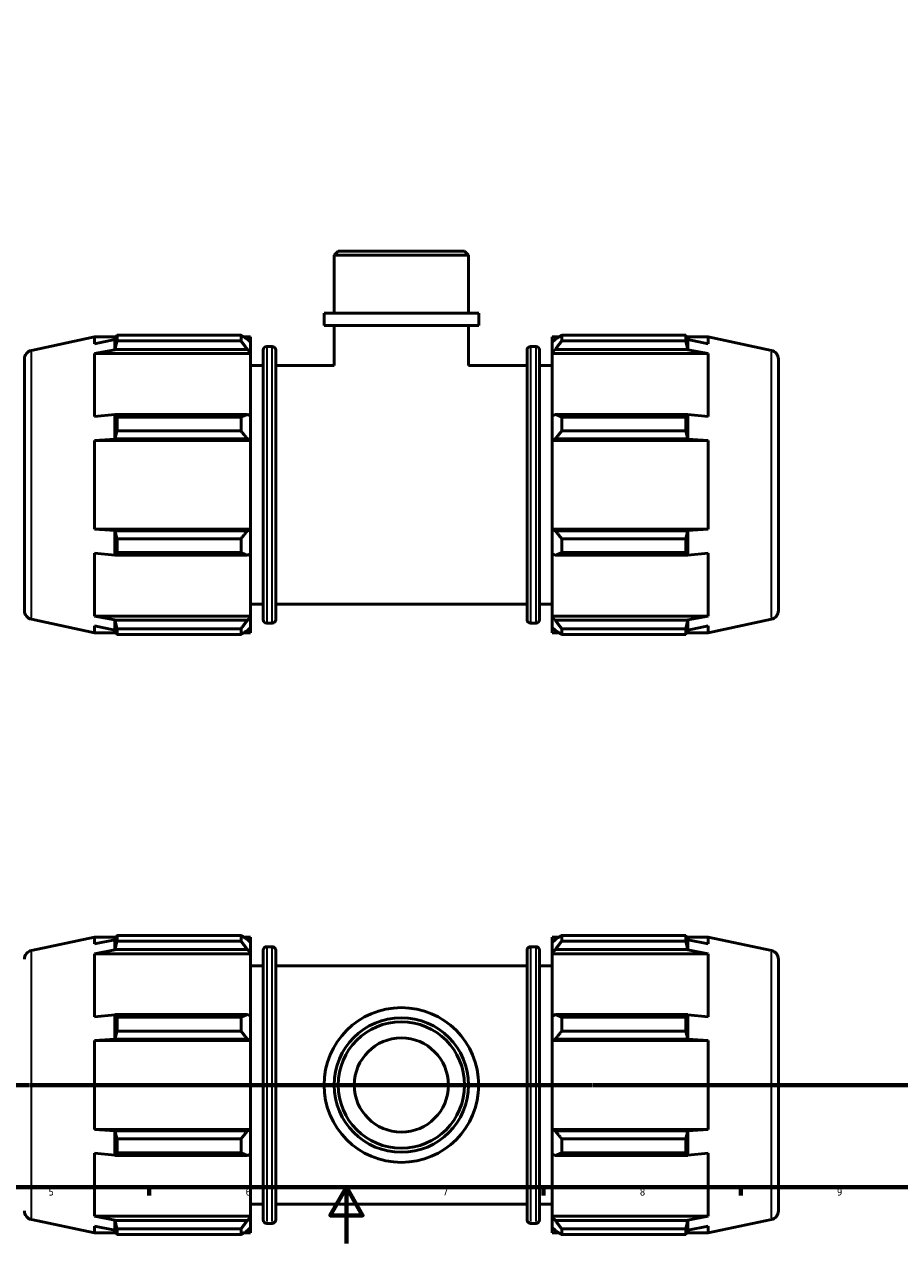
# Model space of a CAD drawing. Header units: millimetres. Extents: x 0 to 931, y 0 to 866.
# Tile 2 of 6: x 306 to 617, y 0 to 433. Entities that reach past the tile are written whole.
import ezdxf

# ---------------------------------------------------------------- set-up
doc = ezdxf.new("R2010")
doc.units = ezdxf.units.MM
doc.linetypes.add('CHAIN', pattern=[0.7087, 0.4724, -0.0591, 0.1181, -0.0591])
for name, color, linetype, lineweight in [('Border (ISO)', 7, 'Continuous', 70), ('Section Line (ISO)', 7, 'CHAIN', 70), ('Visible (ISO)', 7, 'Continuous', 50), ('Visible Narrow (ISO)', 7, 'Continuous', 35)]:
    doc.layers.add(name, color=color, linetype=linetype, lineweight=lineweight)
doc.styles.add('Label Text (ISO)', font='tahoma.ttf')
doc.styles.add('Note Text (ISO)', font='tahoma.ttf')

# ---------------------------------------------------------------- blocks, each defined once
blk = doc.blocks.new('Borders Default Border')
at = {"layer": 'Border (ISO)'}
for p, q in [((350.42, 20), (350.42, 17.1)), ((490.58, 20), (490.58, 17.1)), ((560.67, 20), (560.67, 17.1))]:
    blk.add_line(p, q, dxfattribs=at)
at = {"layer": 'Border (ISO)', "flags": 128}
for points in [[(20, 20), (20, 574), (821, 574), (821, 20), (20, 20)], [(420.5, 0), (420.5, 20), (414.73, 10), (426.27, 10), (420.5, 20)]]:
    blk.add_lwpolyline(points, dxfattribs=at)
at = {"layer": 'Border (ISO)', "color": 232, "true_color": 0xca0064, "char_height": 2.5, "attachment_point": 7, "style": 'Note Text (ISO)'}
for s, insert in [('5', (314.64, 17.05)), ('6', (384.66, 17.05)), ('7', (454.77, 17.1)), ('8', (524.81, 17.04)), ('9', (594.88, 17.05))]:
    blk.add_mtext(s, dxfattribs=dict(at, insert=insert))
blk = doc.blocks.new('2dTransSection0')
at = {"layer": 'Section Line (ISO)', "linetype": 'CHAIN'}
blk.add_line((180.86, 56.35), (765.34, 56.35), dxfattribs=at)
at = {"layer": 'Section Line (ISO)', "linetype": 'Continuous', "lineweight": 140}
for p, q in [((180.86, 56.35), (191.65, 56.35)), ((754.55, 56.35), (765.34, 56.35))]:
    blk.add_line(p, q, dxfattribs=at)
at = {"layer": 'Section Line (ISO)', "linetype": 'Continuous'}
for p, q in [((186.25, 56.35), (185.75, 53.85)), ((186.25, 53.85), (186.25, 56.35)), ((186.75, 53.85), (186.25, 56.35)), ((759.95, 56.35), (759.45, 53.85)), ((759.95, 53.85), (759.95, 56.35)), ((760.45, 53.85), (759.95, 56.35)), ((185.75, 53.85), (186.75, 53.85)), ((186.25, 48.99), (186.25, 53.85)), ((759.45, 53.85), (760.45, 53.85)), ((759.95, 48.99), (759.95, 53.85))]:
    blk.add_line(p, q, dxfattribs=at)
at = {"layer": 'Section Line (ISO)', "linetype": 'Continuous', "flags": 128}
for points in [[(186.75, 53.85), (186.25, 56.35), (185.75, 53.85), (186.75, 53.85)], [(760.45, 53.85), (759.95, 56.35), (759.45, 53.85), (760.45, 53.85)]]:
    blk.add_lwpolyline(points, dxfattribs=at)
at = {"layer": 'Section Line (ISO)'}
for points in [[(186.75, 53.85), (186.25, 56.35), (185.75, 53.85), (186.75, 53.85)], [(760.45, 53.85), (759.95, 56.35), (759.45, 53.85), (760.45, 53.85)]]:
    blk.add_solid(points, dxfattribs=at)
at = {"layer": 'Section Line (ISO)', "char_height": 3.5, "attachment_point": 7, "style": 'Label Text (ISO)'}
for insert in [(185.19, 44.35), (758.88, 44.35)]:
    blk.add_mtext('B', dxfattribs=dict(at, insert=insert))

msp = doc.modelspace()

# ---------------------------------------------------------------- linework, layer by layer
at = {"layer": 'Visible (ISO)'}
for p, q in [((417.564, 352.598), (416.13, 351.164)), ((463.933, 351.164), (416.13, 351.164)), ((416.13, 330.598), (416.13, 351.164)), ((417.564, 352.598), (462.499, 352.598)), ((462.499, 352.598), (463.933, 351.164)), ((463.933, 330.598), (463.933, 351.164)), ((467.518, 330.598), (412.544, 330.598)), ((412.544, 326.198), (412.544, 330.598)), ((467.518, 326.198), (467.518, 330.598)), ((467.518, 326.198), (412.544, 326.198)), ((416.13, 311.973), (416.13, 326.198)), ((463.933, 311.973), (463.933, 326.198)), ((308.526, 317.379), (330.942, 322.143)), ((330.942, 322.143), (330.942, 319.711)), ((330.942, 322.143), (338.656, 322.143)), ((338.191, 321.181), (330.942, 319.711)), ((338.241, 321.328), (338.191, 321.181)), ((338.191, 317.573), (338.191, 321.181)), ((338.976, 322.761), (383.041, 322.761)), ((338.976, 320.718), (338.976, 322.761)), ((383.041, 320.718), (338.976, 320.718)), ((383.041, 320.718), (383.041, 322.761)), ((384.026, 322.143), (386.431, 322.143)), ((386.431, 320.25), (385.301, 321.328)), ((386.431, 320.25), (386.431, 322.143)), ((493.631, 322.143), (493.631, 320.25)), ((493.631, 322.143), (496.037, 322.143)), ((494.761, 321.328), (493.631, 320.25)), ((497.021, 322.761), (497.021, 320.718)), ((497.021, 322.761), (541.087, 322.761)), ((541.087, 320.718), (497.021, 320.718)), ((541.087, 320.718), (541.087, 322.761)), ((541.407, 322.143), (549.12, 322.143)), ((541.871, 321.181), (541.821, 321.328)), ((541.871, 317.573), (541.871, 321.181)), ((549.12, 319.711), (541.871, 321.181)), ((571.536, 317.379), (549.12, 322.143)), ((549.12, 319.711), (549.12, 322.143)), ((330.942, 316.206), (338.191, 317.573)), ((338.191, 317.573), (338.241, 317.71)), ((338.241, 317.71), (385.301, 317.71)), ((385.301, 317.71), (386.431, 316.707)), ((386.431, 320.25), (386.431, 316.707)), ((386.431, 316.707), (386.431, 316.206)), ((390.898, 221.703), (390.898, 317.493)), ((392.158, 318.753), (394.105, 318.753)), ((395.365, 317.493), (395.365, 221.703)), ((484.698, 221.703), (484.698, 317.493)), ((485.958, 318.753), (487.905, 318.753)), ((489.165, 317.493), (489.165, 221.703)), ((493.631, 316.707), (493.631, 320.25)), ((493.631, 316.707), (494.761, 317.71)), ((493.631, 316.206), (493.631, 316.707)), ((494.761, 317.71), (541.821, 317.71)), ((541.821, 317.71), (541.871, 317.573)), ((541.871, 317.573), (549.12, 316.206)), ((306.031, 314.297), (306.031, 224.899)), ((330.942, 316.206), (330.942, 293.861)), ((386.431, 316.206), (330.942, 316.206)), ((386.431, 294.122), (386.431, 316.206)), ((386.431, 311.973), (390.898, 311.973)), ((395.365, 311.973), (416.13, 311.973)), ((463.933, 311.973), (484.698, 311.973)), ((489.165, 311.973), (493.631, 311.973)), ((493.631, 316.206), (493.631, 294.122)), ((493.631, 316.206), (549.12, 316.206)), ((549.12, 293.861), (549.12, 316.206)), ((574.031, 314.297), (574.031, 224.899)), ((338.241, 294.643), (338.191, 294.572)), ((385.301, 294.643), (338.241, 294.643)), ((386.431, 294.122), (385.301, 294.643)), ((494.761, 294.643), (493.631, 294.122)), ((541.821, 294.643), (494.761, 294.643)), ((541.871, 294.572), (541.821, 294.643)), ((338.191, 294.572), (330.942, 293.861)), ((338.191, 285.862), (338.191, 294.572)), ((338.976, 293.662), (383.041, 293.662)), ((338.976, 288.729), (338.976, 293.662)), ((383.041, 288.729), (383.041, 293.662)), ((386.431, 294.122), (386.431, 285.569)), ((493.631, 285.569), (493.631, 294.122)), ((497.021, 293.662), (497.021, 288.729)), ((497.021, 293.662), (541.087, 293.662)), ((541.087, 288.729), (541.087, 293.662)), ((541.871, 285.862), (541.871, 294.572)), ((549.12, 293.861), (541.871, 294.572)), ((383.041, 288.729), (338.976, 288.729)), ((541.087, 288.729), (497.021, 288.729)), ((330.942, 285.399), (338.191, 285.862)), ((386.431, 285.399), (330.942, 285.399)), ((330.942, 285.399), (330.942, 253.798)), ((338.191, 285.862), (338.241, 285.908)), ((338.241, 285.908), (385.301, 285.908)), ((385.301, 285.908), (386.431, 285.569)), ((386.431, 285.569), (386.431, 285.399)), ((386.431, 253.798), (386.431, 285.399)), ((493.631, 285.569), (494.761, 285.908)), ((493.631, 285.399), (493.631, 285.569)), ((493.631, 285.399), (493.631, 253.798)), ((493.631, 285.399), (549.12, 285.399)), ((494.761, 285.908), (541.821, 285.908)), ((541.821, 285.908), (541.871, 285.862)), ((541.871, 285.862), (549.12, 285.399)), ((549.12, 253.798), (549.12, 285.399)), ((386.431, 253.798), (330.942, 253.798)), ((338.191, 253.334), (330.942, 253.798)), ((338.241, 253.288), (338.191, 253.334)), ((338.191, 244.624), (338.191, 253.334)), ((385.301, 253.288), (338.241, 253.288)), ((386.431, 253.628), (385.301, 253.288)), ((386.431, 253.798), (386.431, 253.628)), ((386.431, 253.628), (386.431, 245.075)), ((493.631, 253.628), (493.631, 253.798)), ((493.631, 253.798), (549.12, 253.798)), ((494.761, 253.288), (493.631, 253.628)), ((493.631, 245.075), (493.631, 253.628)), ((541.821, 253.288), (494.761, 253.288)), ((541.871, 253.334), (541.821, 253.288)), ((549.12, 253.798), (541.871, 253.334)), ((541.871, 244.624), (541.871, 253.334)), ((338.976, 250.467), (383.041, 250.467)), ((338.976, 245.534), (338.976, 250.467)), ((383.041, 245.534), (383.041, 250.467)), ((497.021, 250.467), (497.021, 245.534)), ((497.021, 250.467), (541.087, 250.467)), ((541.087, 245.534), (541.087, 250.467)), ((330.942, 245.336), (338.191, 244.624)), ((330.942, 245.336), (330.942, 222.99)), ((338.191, 244.624), (338.241, 244.553)), ((338.241, 244.553), (385.301, 244.553)), ((383.041, 245.534), (338.976, 245.534)), ((385.301, 244.553), (386.431, 245.075)), ((386.431, 222.99), (386.431, 245.075)), ((493.631, 245.075), (494.761, 244.553)), ((493.631, 245.075), (493.631, 222.99)), ((494.761, 244.553), (541.821, 244.553)), ((541.087, 245.534), (497.021, 245.534)), ((541.821, 244.553), (541.871, 244.624)), ((541.871, 244.624), (549.12, 245.336)), ((549.12, 222.99), (549.12, 245.336)), ((386.431, 227.223), (390.898, 227.223)), ((395.365, 227.223), (484.698, 227.223)), ((489.165, 227.223), (493.631, 227.223)), ((308.526, 221.818), (330.942, 217.053)), ((386.431, 222.99), (330.942, 222.99)), ((338.191, 221.623), (330.942, 222.99)), ((338.241, 221.487), (338.191, 221.623)), ((338.191, 218.016), (338.191, 221.623)), ((385.301, 221.487), (338.241, 221.487)), ((386.431, 222.489), (385.301, 221.487)), ((386.431, 222.99), (386.431, 222.489)), ((386.431, 222.489), (386.431, 218.946)), ((493.631, 222.489), (493.631, 222.99)), ((493.631, 222.99), (549.12, 222.99)), ((494.761, 221.487), (493.631, 222.489)), ((493.631, 218.946), (493.631, 222.489)), ((541.821, 221.487), (494.761, 221.487)), ((541.871, 221.623), (541.821, 221.487)), ((549.12, 222.99), (541.871, 221.623)), ((541.871, 218.016), (541.871, 221.623)), ((571.536, 221.818), (549.12, 217.053)), ((330.942, 219.485), (338.191, 218.016)), ((330.942, 219.485), (330.942, 217.053)), ((330.942, 217.053), (338.656, 217.053)), ((338.191, 218.016), (338.241, 217.869)), ((338.976, 218.479), (383.041, 218.479)), ((338.976, 216.436), (338.976, 218.479)), ((383.041, 216.436), (383.041, 218.479)), ((384.026, 217.053), (386.431, 217.053)), ((385.301, 217.869), (386.431, 218.946)), ((386.431, 217.053), (386.431, 218.946)), ((392.158, 220.443), (394.105, 220.443)), ((485.958, 220.443), (487.905, 220.443)), ((493.631, 218.946), (494.761, 217.869)), ((493.631, 218.946), (493.631, 217.053)), ((493.631, 217.053), (496.037, 217.053)), ((497.021, 218.479), (497.021, 216.436)), ((497.021, 218.479), (541.087, 218.479)), ((541.087, 216.436), (541.087, 218.479)), ((541.407, 217.053), (549.12, 217.053)), ((541.821, 217.869), (541.871, 218.016)), ((541.871, 218.016), (549.12, 219.485)), ((549.12, 217.053), (549.12, 219.485)), ((383.041, 216.436), (338.976, 216.436)), ((541.087, 216.436), (497.021, 216.436)), ((308.526, 104.13), (330.942, 108.895)), ((330.942, 108.895), (330.942, 106.463)), ((330.942, 108.895), (338.656, 108.895)), ((338.976, 109.512), (383.041, 109.512)), ((338.976, 107.469), (338.976, 109.512)), ((383.041, 107.469), (383.041, 109.512)), ((384.026, 108.895), (386.431, 108.895)), ((386.431, 107.002), (386.431, 108.895)), ((493.631, 108.895), (493.631, 107.002)), ((493.631, 108.895), (496.037, 108.895)), ((497.021, 109.512), (497.021, 107.469)), ((497.021, 109.512), (541.087, 109.512)), ((541.087, 107.469), (541.087, 109.512)), ((541.407, 108.895), (549.12, 108.895)), ((571.536, 104.13), (549.12, 108.895)), ((549.12, 106.463), (549.12, 108.895)), ((338.191, 107.932), (330.942, 106.463)), ((330.942, 102.958), (338.191, 104.324)), ((338.241, 108.079), (338.191, 107.932)), ((338.191, 104.324), (338.191, 107.932)), ((338.191, 104.324), (338.241, 104.461)), ((338.241, 104.461), (385.301, 104.461)), ((383.041, 107.469), (338.976, 107.469)), ((386.431, 107.002), (385.301, 108.079)), ((385.301, 104.461), (386.431, 103.459)), ((386.431, 107.002), (386.431, 103.459)), ((390.898, 8.455), (390.898, 104.245)), ((392.158, 105.505), (394.105, 105.505)), ((395.365, 104.245), (395.365, 8.455)), ((484.698, 8.455), (484.698, 104.245)), ((485.958, 105.505), (487.905, 105.505)), ((489.165, 104.245), (489.165, 8.455)), ((494.761, 108.079), (493.631, 107.002)), ((493.631, 103.459), (493.631, 107.002)), ((493.631, 103.459), (494.761, 104.461)), ((494.761, 104.461), (541.821, 104.461)), ((541.087, 107.469), (497.021, 107.469)), ((541.871, 107.932), (541.821, 108.079)), ((541.821, 104.461), (541.871, 104.324)), ((541.871, 104.324), (541.871, 107.932)), ((549.12, 106.463), (541.871, 107.932)), ((541.871, 104.324), (549.12, 102.958)), ((386.431, 102.958), (330.942, 102.958)), ((330.942, 102.958), (330.942, 80.612)), ((386.431, 103.459), (386.431, 102.958)), ((386.431, 80.873), (386.431, 102.958)), ((493.631, 102.958), (493.631, 103.459)), ((493.631, 102.958), (493.631, 80.873)), ((493.631, 102.958), (549.12, 102.958)), ((549.12, 80.612), (549.12, 102.958)), ((574.031, 101.049), (574.031, 11.65)), ((386.431, 98.725), (390.898, 98.725)), ((395.365, 98.725), (484.698, 98.725)), ((489.165, 98.725), (493.631, 98.725)), ((338.191, 81.324), (330.942, 80.612)), ((338.241, 81.395), (338.191, 81.324)), ((338.191, 72.614), (338.191, 81.324)), ((385.301, 81.395), (338.241, 81.395)), ((338.976, 80.413), (383.041, 80.413)), ((338.976, 75.481), (338.976, 80.413)), ((383.041, 75.481), (383.041, 80.413)), ((386.431, 80.873), (385.301, 81.395)), ((386.431, 80.873), (386.431, 72.32)), ((494.761, 81.395), (493.631, 80.873)), ((493.631, 72.32), (493.631, 80.873)), ((541.821, 81.395), (494.761, 81.395)), ((497.021, 80.413), (497.021, 75.481)), ((497.021, 80.413), (541.087, 80.413)), ((541.087, 75.481), (541.087, 80.413)), ((541.871, 81.324), (541.821, 81.395)), ((541.871, 72.614), (541.871, 81.324)), ((549.12, 80.612), (541.871, 81.324)), ((383.041, 75.481), (338.976, 75.481)), ((541.087, 75.481), (497.021, 75.481)), ((330.942, 72.15), (338.191, 72.614)), ((386.431, 72.15), (330.942, 72.15)), ((330.942, 72.15), (330.942, 40.549)), ((338.191, 72.614), (338.241, 72.66)), ((338.241, 72.66), (385.301, 72.66)), ((385.301, 72.66), (386.431, 72.32)), ((386.431, 72.32), (386.431, 72.15)), ((386.431, 40.549), (386.431, 72.15)), ((493.631, 72.32), (494.761, 72.66)), ((493.631, 72.15), (493.631, 72.32)), ((493.631, 72.15), (493.631, 40.549)), ((493.631, 72.15), (549.12, 72.15)), ((494.761, 72.66), (541.821, 72.66)), ((541.821, 72.66), (541.871, 72.614)), ((541.871, 72.614), (549.12, 72.15)), ((549.12, 40.549), (549.12, 72.15)), ((338.191, 40.086), (330.942, 40.549)), ((386.431, 40.549), (330.942, 40.549)), ((338.241, 40.039), (338.191, 40.086)), ((338.191, 31.376), (338.191, 40.086)), ((385.301, 40.039), (338.241, 40.039)), ((386.431, 40.379), (385.301, 40.039)), ((386.431, 40.549), (386.431, 40.379)), ((386.431, 40.379), (386.431, 31.826)), ((493.631, 40.379), (493.631, 40.549)), ((493.631, 40.549), (549.12, 40.549)), ((494.761, 40.039), (493.631, 40.379)), ((493.631, 31.826), (493.631, 40.379)), ((541.821, 40.039), (494.761, 40.039)), ((541.871, 40.086), (541.821, 40.039)), ((549.12, 40.549), (541.871, 40.086)), ((541.871, 31.376), (541.871, 40.086)), ((338.976, 37.218), (383.041, 37.218)), ((338.976, 32.286), (338.976, 37.218)), ((383.041, 32.286), (383.041, 37.218)), ((497.021, 37.218), (497.021, 32.286)), ((497.021, 37.218), (541.087, 37.218)), ((541.087, 32.286), (541.087, 37.218)), ((330.942, 32.087), (330.942, 9.742)), ((330.942, 32.087), (338.191, 31.376)), ((338.191, 31.376), (338.241, 31.304)), ((338.241, 31.304), (385.301, 31.304)), ((383.041, 32.286), (338.976, 32.286)), ((385.301, 31.304), (386.431, 31.826)), ((386.431, 9.742), (386.431, 31.826)), ((493.631, 31.826), (494.761, 31.304)), ((493.631, 31.826), (493.631, 9.742)), ((494.761, 31.304), (541.821, 31.304)), ((541.087, 32.286), (497.021, 32.286)), ((541.821, 31.304), (541.871, 31.376)), ((541.871, 31.376), (549.12, 32.087)), ((549.12, 9.742), (549.12, 32.087)), ((386.431, 13.975), (390.898, 13.975)), ((395.365, 13.975), (484.698, 13.975)), ((489.165, 13.975), (493.631, 13.975)), ((386.431, 9.742), (330.942, 9.742)), ((338.191, 8.375), (330.942, 9.742)), ((386.431, 9.24), (385.301, 8.238)), ((386.431, 9.742), (386.431, 9.24)), ((386.431, 9.24), (386.431, 5.698)), ((493.631, 9.24), (493.631, 9.742)), ((493.631, 9.742), (549.12, 9.742)), ((493.631, 5.698), (493.631, 9.24)), ((494.761, 8.238), (493.631, 9.24)), ((549.12, 9.742), (541.871, 8.375)), ((308.526, 8.569), (330.942, 3.805)), ((330.942, 6.237), (338.191, 4.767)), ((330.942, 6.237), (330.942, 3.805)), ((338.241, 8.238), (338.191, 8.375)), ((338.191, 4.767), (338.191, 8.375)), ((338.191, 4.767), (338.241, 4.62)), ((385.301, 8.238), (338.241, 8.238)), ((338.976, 5.23), (383.041, 5.23)), ((338.976, 3.187), (338.976, 5.23)), ((383.041, 3.187), (383.041, 5.23)), ((385.301, 4.62), (386.431, 5.698)), ((386.431, 3.805), (386.431, 5.698)), ((392.158, 7.195), (394.105, 7.195)), ((485.958, 7.195), (487.905, 7.195)), ((493.631, 5.698), (494.761, 4.62)), ((493.631, 5.698), (493.631, 3.805)), ((541.821, 8.238), (494.761, 8.238)), ((497.021, 5.23), (497.021, 3.187)), ((497.021, 5.23), (541.087, 5.23)), ((541.087, 3.187), (541.087, 5.23)), ((541.871, 8.375), (541.821, 8.238)), ((541.821, 4.62), (541.871, 4.767)), ((541.871, 4.767), (541.871, 8.375)), ((541.871, 4.767), (549.12, 6.237)), ((571.536, 8.569), (549.12, 3.805)), ((549.12, 3.805), (549.12, 6.237)), ((330.942, 3.805), (338.656, 3.805)), ((383.041, 3.187), (338.976, 3.187)), ((384.026, 3.805), (386.431, 3.805)), ((493.631, 3.805), (496.037, 3.805)), ((541.087, 3.187), (497.021, 3.187)), ((541.407, 3.805), (549.12, 3.805))]:
    msp.add_line(p, q, dxfattribs=at)
for radius in [27.487, 23.901, 22.467, 16.731]:
    msp.add_circle((440.031, 56.35), radius, dxfattribs=at)
for centre, radius, start, end in [((309.181, 314.297), 3.15, 102, 180), ((392.158, 317.493), 1.26, 90, 180), ((394.105, 317.493), 1.26, 0, 90), ((485.958, 317.493), 1.26, 90, 180), ((487.905, 317.493), 1.26, 0, 90), ((570.881, 314.297), 3.15, 0, 78), ((309.181, 224.899), 3.15, 180, 258), ((392.158, 221.703), 1.26, 180, 270), ((394.105, 221.703), 1.26, 270, 0), ((485.958, 221.703), 1.26, 180, 270), ((487.905, 221.703), 1.26, 270, 0), ((570.881, 224.899), 3.15, 282, 0), ((309.181, 101.049), 3.15, 102, 180), ((392.158, 104.245), 1.26, 90, 180), ((394.105, 104.245), 1.26, 0, 90), ((485.958, 104.245), 1.26, 90, 180), ((487.905, 104.245), 1.26, 0, 90), ((570.881, 101.049), 3.15, 0, 78), ((309.181, 11.65), 3.15, 180, 258), ((570.881, 11.65), 3.15, 282, 0), ((392.158, 8.455), 1.26, 180, 270), ((394.105, 8.455), 1.26, 270, 0), ((485.958, 8.455), 1.26, 180, 270), ((487.905, 8.455), 1.26, 270, 0)]:
    msp.add_arc(centre, radius, start, end, dxfattribs=at)
for points, weights in [([(338.241, 321.328), (338.594, 322.03), (338.976, 322.761)], [1.00005819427, 1.00043752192, 1]), ([(338.976, 320.718), (338.594, 319.183), (338.241, 317.71)], [1, 1.00043752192, 1.00005819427]), ([(385.301, 321.328), (384.216, 322.03), (383.041, 322.761)], [1.0056418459, 1.01077089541, 1.01509677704]), ([(383.041, 320.718), (384.216, 319.183), (385.301, 317.71)], [1.01509677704, 1.01077089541, 1.0056418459]), ([(497.021, 322.761), (495.846, 322.03), (494.761, 321.328)], [1.01509677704, 1.01077089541, 1.0056418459]), ([(494.761, 317.71), (495.846, 319.183), (497.021, 320.718)], [1.0056418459, 1.01077089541, 1.01509677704]), ([(541.087, 322.761), (541.469, 322.03), (541.821, 321.328)], [1, 1.00043752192, 1.00005819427]), ([(541.821, 317.71), (541.469, 319.183), (541.087, 320.718)], [1.00005819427, 1.00043752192, 1]), ([(338.241, 294.643), (338.594, 294.163), (338.976, 293.662)], [1.00005819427, 1.00043752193, 1]), ([(385.301, 294.643), (384.216, 294.163), (383.041, 293.662)], [1.0056418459, 1.01077089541, 1.01509677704]), ([(497.021, 293.662), (495.846, 294.163), (494.761, 294.643)], [1.01509677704, 1.01077089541, 1.0056418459]), ([(541.087, 293.662), (541.469, 294.163), (541.821, 294.643)], [1, 1.00043752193, 1.00005819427]), ([(338.976, 288.729), (338.594, 287.29), (338.241, 285.908)], [1, 1.00043752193, 1.00005819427]), ([(383.041, 288.729), (384.216, 287.29), (385.301, 285.908)], [1.01509677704, 1.01077089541, 1.0056418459]), ([(494.761, 285.908), (495.846, 287.29), (497.021, 288.729)], [1.0056418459, 1.01077089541, 1.01509677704]), ([(541.821, 285.908), (541.469, 287.29), (541.087, 288.729)], [1.00005819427, 1.00043752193, 1]), ([(338.241, 253.288), (338.594, 251.906), (338.976, 250.467)], [1.00005819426, 1.00043752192, 1]), ([(385.301, 253.288), (384.216, 251.906), (383.041, 250.467)], [1.0056418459, 1.01077089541, 1.01509677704]), ([(497.021, 250.467), (495.846, 251.906), (494.761, 253.288)], [1.01509677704, 1.01077089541, 1.0056418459]), ([(541.087, 250.467), (541.469, 251.906), (541.821, 253.288)], [1, 1.00043752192, 1.00005819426]), ([(338.976, 245.534), (338.594, 245.034), (338.241, 244.553)], [1, 1.00043752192, 1.00005819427]), ([(383.041, 245.534), (384.216, 245.034), (385.301, 244.553)], [1.01509677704, 1.01077089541, 1.0056418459]), ([(494.761, 244.553), (495.846, 245.034), (497.021, 245.534)], [1.0056418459, 1.01077089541, 1.01509677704]), ([(541.821, 244.553), (541.469, 245.034), (541.087, 245.534)], [1.00005819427, 1.00043752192, 1]), ([(338.241, 221.487), (338.594, 220.013), (338.976, 218.479)], [1.00005819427, 1.00043752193, 1]), ([(385.301, 221.487), (384.216, 220.013), (383.041, 218.479)], [1.0056418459, 1.01077089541, 1.01509677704]), ([(497.021, 218.479), (495.846, 220.013), (494.761, 221.487)], [1.01509677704, 1.01077089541, 1.0056418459]), ([(541.087, 218.479), (541.469, 220.013), (541.821, 221.487)], [1, 1.00043752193, 1.00005819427]), ([(338.976, 216.436), (338.594, 217.167), (338.241, 217.869)], [1, 1.00043752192, 1.00005819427]), ([(383.041, 216.436), (384.216, 217.167), (385.301, 217.869)], [1.01509677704, 1.01077089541, 1.0056418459]), ([(494.761, 217.869), (495.846, 217.167), (497.021, 216.436)], [1.0056418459, 1.01077089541, 1.01509677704]), ([(541.821, 217.869), (541.469, 217.167), (541.087, 216.436)], [1.00005819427, 1.00043752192, 1]), ([(338.241, 108.079), (338.594, 108.781), (338.976, 109.512)], [1.00005819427, 1.00043752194, 1]), ([(385.301, 108.079), (384.216, 108.781), (383.041, 109.512)], [1.0056418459, 1.01077089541, 1.01509677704]), ([(497.021, 109.512), (495.846, 108.781), (494.761, 108.079)], [1.01509677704, 1.01077089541, 1.0056418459]), ([(541.087, 109.512), (541.469, 108.781), (541.821, 108.079)], [1, 1.00043752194, 1.00005819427]), ([(338.976, 107.469), (338.594, 105.934), (338.241, 104.461)], [1, 1.00043752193, 1.00005819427]), ([(383.041, 107.469), (384.216, 105.934), (385.301, 104.461)], [1.01509677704, 1.01077089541, 1.0056418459]), ([(494.761, 104.461), (495.846, 105.934), (497.021, 107.469)], [1.0056418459, 1.01077089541, 1.01509677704]), ([(541.821, 104.461), (541.469, 105.934), (541.087, 107.469)], [1.00005819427, 1.00043752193, 1]), ([(338.241, 81.395), (338.594, 80.914), (338.976, 80.413)], [1.00005819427, 1.00043752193, 1]), ([(385.301, 81.395), (384.216, 80.914), (383.041, 80.413)], [1.0056418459, 1.01077089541, 1.01509677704]), ([(497.021, 80.413), (495.846, 80.914), (494.761, 81.395)], [1.01509677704, 1.01077089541, 1.0056418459]), ([(541.087, 80.413), (541.469, 80.914), (541.821, 81.395)], [1, 1.00043752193, 1.00005819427]), ([(338.976, 75.481), (338.594, 74.042), (338.241, 72.66)], [1, 1.00043752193, 1.00005819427]), ([(383.041, 75.481), (384.216, 74.042), (385.301, 72.66)], [1.01509677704, 1.01077089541, 1.0056418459]), ([(494.761, 72.66), (495.846, 74.042), (497.021, 75.481)], [1.0056418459, 1.01077089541, 1.01509677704]), ([(541.821, 72.66), (541.469, 74.042), (541.087, 75.481)], [1.00005819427, 1.00043752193, 1]), ([(338.241, 40.039), (338.594, 38.658), (338.976, 37.218)], [1.00005819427, 1.00043752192, 1]), ([(385.301, 40.039), (384.216, 38.658), (383.041, 37.218)], [1.0056418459, 1.01077089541, 1.01509677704]), ([(497.021, 37.218), (495.846, 38.658), (494.761, 40.039)], [1.01509677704, 1.01077089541, 1.0056418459]), ([(541.087, 37.218), (541.469, 38.658), (541.821, 40.039)], [1, 1.00043752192, 1.00005819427]), ([(338.976, 32.286), (338.594, 31.785), (338.241, 31.304)], [1, 1.00043752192, 1.00005819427]), ([(383.041, 32.286), (384.216, 31.785), (385.301, 31.304)], [1.01509677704, 1.01077089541, 1.0056418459]), ([(494.761, 31.304), (495.846, 31.785), (497.021, 32.286)], [1.0056418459, 1.01077089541, 1.01509677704]), ([(541.821, 31.304), (541.469, 31.785), (541.087, 32.286)], [1.00005819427, 1.00043752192, 1]), ([(338.241, 8.238), (338.594, 6.765), (338.976, 5.23)], [1.00005819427, 1.00043752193, 1]), ([(338.976, 3.187), (338.594, 3.918), (338.241, 4.62)], [1, 1.00043752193, 1.00005819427]), ([(385.301, 8.238), (384.216, 6.765), (383.041, 5.23)], [1.0056418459, 1.01077089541, 1.01509677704]), ([(383.041, 3.187), (384.216, 3.918), (385.301, 4.62)], [1.01509677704, 1.01077089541, 1.0056418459]), ([(497.021, 5.23), (495.846, 6.765), (494.761, 8.238)], [1.01509677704, 1.01077089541, 1.0056418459]), ([(494.761, 4.62), (495.846, 3.918), (497.021, 3.187)], [1.0056418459, 1.01077089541, 1.01509677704]), ([(541.087, 5.23), (541.469, 6.765), (541.821, 8.238)], [1, 1.00043752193, 1.00005819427]), ([(541.821, 4.62), (541.469, 3.918), (541.087, 3.187)], [1.00005819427, 1.00043752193, 1])]:
    msp.add_rational_spline(points, weights, degree=2, dxfattribs=at)
at = {"layer": 'Visible Narrow (ISO)'}
for p, q in [((308.526, 222.406), (308.526, 316.79)), ((392.158, 318.148), (392.158, 221.048)), ((394.105, 221.048), (394.105, 318.148)), ((485.958, 318.148), (485.958, 221.048)), ((487.905, 221.048), (487.905, 318.148)), ((571.536, 222.406), (571.536, 316.79)), ((392.158, 104.899), (392.158, 7.8)), ((394.105, 7.8), (394.105, 104.899)), ((485.958, 104.899), (485.958, 7.8)), ((487.905, 7.8), (487.905, 104.899)), ((308.526, 9.158), (308.526, 103.542)), ((571.536, 9.158), (571.536, 103.542))]:
    msp.add_line(p, q, dxfattribs=at)

# ---------------------------------------------------------------- block references
msp.add_blockref('Borders Default Border', (0, 0))
at = {"layer": 'Section Line (ISO)'}
msp.add_blockref('2dTransSection0', (0, 0), dxfattribs=at)

doc.saveas('drawing.dxf')
